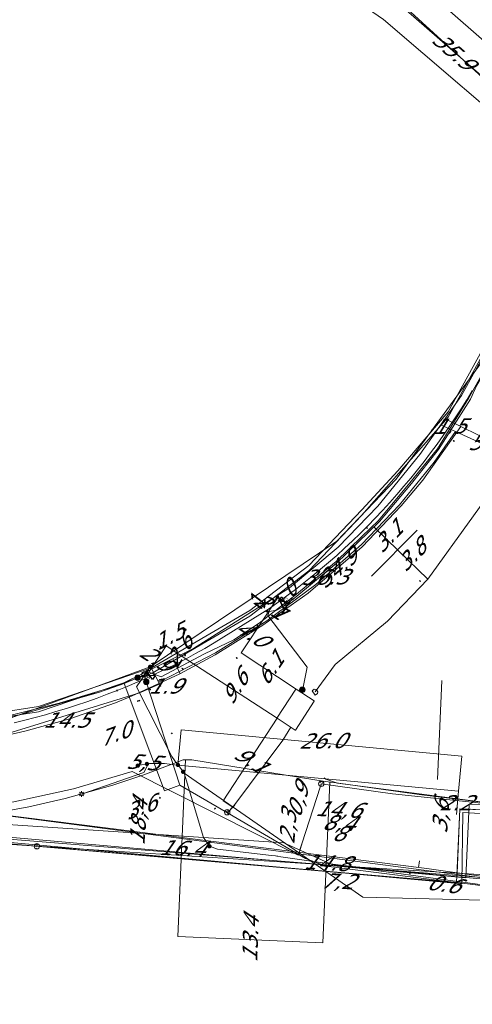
# Model space of a CAD drawing. Header units: metres. Extents: x 124576 to 133557, y 395865 to 402386.
# Tile 213 of 256: x 127272 to 127314, y 402195 to 402286. Entities that reach past the tile are written whole.
import ezdxf
from ezdxf.enums import TextEntityAlignment as Align

# ---------------------------------------------------------------- set-up
doc = ezdxf.new("R2010")
doc.units = ezdxf.units.M
doc.header["$MEASUREMENT"] = 0
for name, color, linetype, lineweight, true_color in [('LG_Datatransport_Blauw_Glas_Zuid', 3, 'Continuous', 13, 0x00ff00), ('LG_Datatransport_Eurofiber_Nederland_BV', 3, 'Continuous', 13, 0x00ff00), ('LG_Datatransport_Gebroeders_Van_der_Donk_BV_(FTTX)', 3, 'Continuous', 13, 0x00ff00), ('LG_Datatransport_KPN_BV', 3, 'Continuous', 13, 0x00ff00), ('LG_Datatransport_Tele2_Nederland_BV', 3, 'Continuous', 13, 0x00ff00), ('LG_Datatransport_Ziggo_BV', 3, 'Continuous', 13, 0x00ff00), ('LG_Gas_Hoge_Druk', 7, 'Continuous', 13, 0xff9b00), ('LG_Gas_Hoge_Druk_Enexis_Netbeheer_BV', 7, 'Continuous', 13, 0xff9b00), ('LG_Gas_Hoge_Druk_P_Enexis_Netbeheer_BV', 7, 'Continuous', 13, 0xff9b00), ('LG_Gas_Lage_Druk', 7, 'Continuous', 13, 0xffdc7d), ('LG_Gas_Lage_Druk_Enexis_Netbeheer_BV', 7, 'Continuous', 13, 0xffdc7d), ('LG_Gas_Lage_Druk_P_Enexis_Netbeheer_BV', 7, 'Continuous', 13, 0xffdc7d), ('LG_Laag_Spanning_Enexis_Netbeheer_BV', 7, 'Continuous', 13, 0x960000), ('LG_Laag_Spanning_Gemeente_Dongen', 7, 'Continuous', 13, 0x960000), ('LG_Midden_Spanning_Enexis_Netbeheer_BV', 7, 'Continuous', 13, 0xd20000), ('LG_Riool_Onder_Druk_Gemeente_Dongen', 7, 'Continuous', 13, 0x800080), ('LG_unet-4_Brabant_Water', 5, 'Continuous', 13, 0x0000ff), ('MV_Datatransport_lijn', 3, 'Continuous', 0, 0x00ff00)]:
    doc.layers.add(name, color=color, linetype=linetype, lineweight=lineweight, true_color=true_color)
for name, color, linetype, lineweight in [('LG_Datatransport_P_KPN_BV', 7, 'Continuous', 0), ('LG_Laag_Spanning_P_Enexis_Netbeheer_BV', 7, 'Continuous', 0), ('MV_Datatransport', 7, 'Continuous', 0), ('MV_Gas_Hoge_Druk', 7, 'Continuous', 0), ('MV_Gas_Hoge_Druk_lijn', 7, 'Continuous', 0), ('MV_Gas_Hoge_Druk_pijl', 7, 'Continuous', 0), ('MV_Gas_Lage_Druk', 7, 'Continuous', 0), ('MV_Gas_Lage_Druk_lijn', 7, 'Continuous', 0), ('MV_Gas_Lage_Druk_pijl', 7, 'Continuous', 0), ('MV_Laag_Spanning', 7, 'Continuous', 0), ('MV_Laag_Spanning_lijn', 7, 'Continuous', 0), ('MV_Laag_Spanning_pijl', 7, 'Continuous', 0), ('MV_Midden_Spanning', 7, 'Continuous', 0), ('MV_Midden_Spanning_lijn', 7, 'Continuous', 0), ('MV_Midden_Spanning_pijl', 7, 'Continuous', 0), ('MV_unet-4', 7, 'Continuous', 0)]:
    doc.layers.add(name, color=color, linetype=linetype, lineweight=lineweight)
doc.styles.add('Klic_Annotatie', font='verdanai.ttf', dxfattribs={"oblique": 20, "height": 1.4})
doc.styles.add('Style-Arial Narrow', font='ARIALN.TTF')

# ---------------------------------------------------------------- blocks, each defined once
blk = doc.blocks.new('Mof')
at = {"layer": 'LG_Laag_Spanning_P_Enexis_Netbeheer_BV'}
h = blk.add_hatch(color=256, dxfattribs=at)
edge = h.paths.add_edge_path()
edge.add_arc((0, 0), 2, 0, 360)
blk = doc.blocks.new('Streetlight')
at = {"layer": 'LG_Laag_Spanning_P_Enexis_Netbeheer_BV'}
for p, q in [((-1.77, 1.77), (-1.06, 1.06)), ((0, 2.5), (0, 1.5)), ((1.77, 1.77), (1.06, 1.06)), ((-1.06, -1.06), (-1.77, -1.77)), ((0, -1.5), (0, -2.5)), ((1.06, -1.06), (1.77, -1.77))]:
    blk.add_line(p, q, dxfattribs=at)
at = {"layer": 'LG_Laag_Spanning_P_Enexis_Netbeheer_BV', "flags": 128}
for points in [[(-2.5, 0), (-1.5, 0)], [(1.5, 0), (2.5, 0)]]:
    blk.add_lwpolyline(points, dxfattribs=at)
at = {"layer": 'LG_Laag_Spanning_P_Enexis_Netbeheer_BV'}
blk.add_circle((0, 0), 1.5, dxfattribs=at)
blk = doc.blocks.new('Overgangsstuk')
at = {"layer": 'LG_Gas_Lage_Druk_P_Enexis_Netbeheer_BV'}
for radius in [2.5, 2, 1.5, 1, 0.5]:
    blk.add_circle((0, 0), radius, dxfattribs=at)
blk = doc.blocks.new('Eindkap_1')
at = {"layer": 'LG_Gas_Hoge_Druk_P_Enexis_Netbeheer_BV', "flags": 128}
blk.add_lwpolyline([(-0.75, -2.5), (1.75, -2.5), (1.75, 2.5), (-0.75, 2.5), (-2.02, 1.24), (-2.02, -1.24), (-0.75, -2.5)], close=True, dxfattribs=at)
blk = doc.blocks.new('Overgangsstuk_1')
at = {"layer": 'LG_Gas_Hoge_Druk_P_Enexis_Netbeheer_BV'}
for radius in [2.5, 2, 1.5, 1, 0.5]:
    blk.add_circle((0, 0), radius, dxfattribs=at)
blk = doc.blocks.new('Verloopstuk')
at = {"layer": 'LG_Gas_Lage_Druk_P_Enexis_Netbeheer_BV', "lineweight": 30, "flags": 128}
for points in [[(-3.02, -0.01), (-7.65, -2.3), (-7.57, 2.29), (-3.02, -0.01)], [(-3.02, -0.01), (1.62, -2.3), (1.54, 2.29), (-3.02, -0.01)]]:
    blk.add_lwpolyline(points, close=True, dxfattribs=at)
at = {"layer": 'LG_Gas_Lage_Druk_P_Enexis_Netbeheer_BV', "color": 7, "linetype": 'Continuous', "style": 'Style-Arial Narrow'}
blk.add_text('G', height=3.5, dxfattribs=at).set_placement((-3.05, 2.63), align=Align.MIDDLE_CENTER)
blk = doc.blocks.new('Verloopstuk_1')
at = {"layer": 'LG_Gas_Hoge_Druk_P_Enexis_Netbeheer_BV', "lineweight": 30, "flags": 128}
for points in [[(-3.02, -0.01), (-7.65, -2.3), (-7.57, 2.29), (-3.02, -0.01)], [(-3.02, -0.01), (1.62, -2.3), (1.54, 2.29), (-3.02, -0.01)]]:
    blk.add_lwpolyline(points, close=True, dxfattribs=at)
at = {"layer": 'LG_Gas_Hoge_Druk_P_Enexis_Netbeheer_BV', "color": 7, "linetype": 'Continuous', "style": 'Style-Arial Narrow'}
blk.add_text('G', height=3.5, dxfattribs=at).set_placement((-3.05, 2.63), align=Align.MIDDLE_CENTER)
blk = doc.blocks.new('Tstuk')
at = {"layer": 'LG_Gas_Lage_Druk_P_Enexis_Netbeheer_BV'}
for p, q in [((-2.28, 1.77), (2.28, 1.77)), ((0, -1.77), (0, 1.77))]:
    blk.add_line(p, q, dxfattribs=at)
blk.add_circle((0, 0.73), 2.5, dxfattribs=at)
blk = doc.blocks.new('Afsluiter_1')
at = {"layer": 'LG_Gas_Hoge_Druk_P_Enexis_Netbeheer_BV'}
blk.add_line((0, -2.5), (0, 2.5), dxfattribs=at)
at = {"layer": 'LG_Gas_Hoge_Druk_P_Enexis_Netbeheer_BV', "extrusion": (0, 0, -1)}
blk.add_solid([(0.25, 2.5), (-0.25, 2.5), (0.25, -2.5), (-0.25, -2.5)], dxfattribs=at)
blk = doc.blocks.new('Afsluiter')
at = {"layer": 'LG_Gas_Lage_Druk_P_Enexis_Netbeheer_BV'}
blk.add_line((0, -2.5), (0, 2.5), dxfattribs=at)
blk.add_solid([(-0.25, 2.5), (0.25, 2.5), (-0.25, -2.5), (0.25, -2.5)], dxfattribs=at)
blk = doc.blocks.new('m_pijl')
at = {"layer": 'MV_Laag_Spanning_pijl'}
blk.add_hatch(color=7, dxfattribs=at).paths.add_polyline_path([(-1, -0.33), (-1, 0), (-1, 0.33), (0, 0)])
at = {"layer": 'MV_Laag_Spanning_pijl', "flags": 128}
blk.add_lwpolyline([(-1, 0), (-1, 0.33), (0, 0), (-1, -0.33), (-1, 0)], close=True, dxfattribs=at)
blk = doc.blocks.new('m_pijl_1')
at = {"layer": 'MV_Midden_Spanning_pijl'}
blk.add_hatch(color=7, dxfattribs=at).paths.add_polyline_path([(-1, -0.33), (-1, 0), (-1, 0.33), (0, 0)])
at = {"layer": 'MV_Midden_Spanning_pijl', "flags": 128}
blk.add_lwpolyline([(-1, 0), (-1, 0.33), (0, 0), (-1, -0.33), (-1, 0)], close=True, dxfattribs=at)
blk = doc.blocks.new('m_pijl_2')
at = {"layer": 'MV_Gas_Lage_Druk_pijl'}
blk.add_hatch(color=7, dxfattribs=at).paths.add_polyline_path([(-1, -0.33), (-1, 0), (-1, 0.33), (0, 0)])
at = {"layer": 'MV_Gas_Lage_Druk_pijl', "flags": 128}
blk.add_lwpolyline([(-1, 0), (-1, 0.33), (0, 0), (-1, -0.33), (-1, 0)], close=True, dxfattribs=at)
blk = doc.blocks.new('m_pijl_3')
at = {"layer": 'MV_Gas_Hoge_Druk_pijl'}
blk.add_hatch(color=7, dxfattribs=at).paths.add_polyline_path([(-1, -0.33), (-1, 0), (-1, 0.33), (0, 0)])
at = {"layer": 'MV_Gas_Hoge_Druk_pijl', "flags": 128}
blk.add_lwpolyline([(-1, 0), (-1, 0.33), (0, 0), (-1, -0.33), (-1, 0)], close=True, dxfattribs=at)
blk = doc.blocks.new('Onbekend_3')
at = {"layer": 'LG_Datatransport_P_KPN_BV'}
blk.add_hatch(color=256, dxfattribs=at).paths.add_polyline_path([(-0.25, -1.07, -0.262633), (0.23, 0.15), (0.59, 0.47, 0.379827), (0.7, 1.26), (0.69, 1.26, 0.228508), (-0.03, 1.53), (-0.03, 1.52, 0.459053), (-0.82, 0.79), (-1.29, 0.85, -0.414214), (-0.08, 2, -0.243799), (1.09, 1.52, -0.379827), (0.9, 0.11), (0.54, -0.2, 0.262633), (0.23, -1.08), (-0.17, -1.07)])
blk.add_circle((0, 0), 2.5, dxfattribs=at)
at = {"layer": 'LG_Datatransport_P_KPN_BV', "extrusion": (0, 0, -1)}
blk.add_solid([(0.34, -2.06), (-0.21, -2.06), (0.34, -1.51), (-0.21, -1.51)], dxfattribs=at)

msp = doc.modelspace()

# ---------------------------------------------------------------- linework, layer by layer
at = {"layer": 'LG_Datatransport_Blauw_Glas_Zuid', "flags": 128}
msp.add_lwpolyline([(127469.9, 402203.5), (127425.6, 402204.4), (127422.2, 402208.9), (127392.6, 402209.4), (127351.2, 402210.7), (127351.2, 402205), (127349.6, 402205), (127345.3, 402204.9), (127329.6, 402205.4), (127316.3, 402205.8), (127300.8, 402207.9), (127296.4, 402209.9), (127234.8, 402214), (127190.2, 402216.7), (127187.9, 402215.9), (127185.9, 402213.9), (127184.5, 402210.3), (127182.5, 402210.4), (127174.7, 402210.7), (127174.4, 402212.4), (127169.7, 402216.2), (127165.4, 402218), (127153.8, 402219), (127067.4, 402225.1)], dxfattribs=at)
at = {"layer": 'LG_Datatransport_Eurofiber_Nederland_BV', "flags": 128}
for points in [[(127157.933, 402218.343), (127158.037, 402218.021), (127163.885, 402217.615), (127166.215, 402217.179), (127168.456, 402216.402), (127168.989, 402216.378), (127171.04, 402215.302), (127172.875, 402214.021), (127174.634, 402212.423), (127176.049, 402210.767), (127177.214, 402210.787), (127185.204, 402211.209), (127186.261, 402211.264), (127187.644, 402213.551), (127189.631, 402215.281), (127192.025, 402216.318), (127194.71, 402216.582), (127207.854, 402215.801), (127220.999, 402215.02), (127259.891, 402211.392), (127300.961, 402207.764)], [(127207.8, 402215.3), (127312.3, 402206.2), (127312.6, 402213), (127316.2, 402212.9), (127361.4, 402210.5), (127370.9, 402210.2), (127406.4, 402209.4), (127416.6, 402209.4), (127421.6, 402204.3), (127462.3, 402203.4)], [(127259.891, 402211.392), (127300.961, 402207.764), (127313.178, 402206.656), (127313.477, 402213.449), (127317.074, 402213.291), (127329.321, 402212.653), (127362.282, 402210.937), (127371.656, 402210.553), (127390.06, 402210.189), (127402.185, 402209.793), (127416.533, 402209.935), (127418.433, 402209.954), (127419.967, 402206.242), (127431.892, 402205.236), (127462.267, 402203.832)], [(127259.891, 402211.392), (127300.961, 402207.764), (127313.178, 402206.656), (127313.477, 402213.449), (127317.074, 402213.291), (127329.321, 402212.653), (127362.282, 402210.937), (127371.656, 402210.553), (127390.06, 402210.189), (127402.185, 402209.793), (127416.533, 402209.935), (127418.433, 402209.954), (127419.967, 402206.242), (127431.892, 402205.236), (127462.267, 402203.832)], [(127259.891, 402211.392), (127300.961, 402207.764), (127313.178, 402206.656), (127313.477, 402213.449), (127317.074, 402213.291), (127329.321, 402212.653), (127362.282, 402210.937), (127371.656, 402210.553), (127390.06, 402210.189), (127402.185, 402209.793), (127416.533, 402209.935), (127418.433, 402209.954), (127419.967, 402206.242), (127431.892, 402205.236), (127462.267, 402203.832)], [(127300.961, 402207.764), (127313.178, 402206.656), (127313.477, 402213.449), (127317.074, 402213.291), (127329.321, 402212.653), (127362.282, 402210.937), (127371.656, 402210.553), (127390.06, 402210.189)]]:
    msp.add_lwpolyline(points, dxfattribs=at)
at = {"layer": 'LG_Datatransport_Gebroeders_Van_der_Donk_BV_(FTTX)', "flags": 128}
msp.add_lwpolyline([(127146.729, 402378.25), (127168.374, 402366.081), (127171.515, 402364.735), (127184.875, 402358.29), (127204.882, 402346.158), (127233.211, 402329.109), (127296.118, 402294.016), (127306.702, 402287.812), (127325.127, 402271.008), (127331.094, 402268.855), (127343.594, 402265.993), (127350.664, 402264.08), (127390.854, 402241.782), (127398.996, 402238.779), (127403.65, 402236.135), (127406.93, 402232.857), (127426.521, 402210.604), (127428.477, 402211.054), (127431.541, 402208.922), (127435.312, 402208.018), (127453.89, 402207.345), (127499.649, 402206.215)], dxfattribs=at)
at = {"layer": 'LG_Datatransport_KPN_BV'}
msp.add_line((127207.839, 402215.297), (127273.62, 402209.584), dxfattribs=at)
at = {"layer": 'LG_Datatransport_KPN_BV', "flags": 128}
for points in [[(127433.312, 402201.04), (127414.724, 402202.688), (127414.713, 402202.689), (127388.725, 402204.171), (127350.245, 402205.205), (127345.127, 402205.315), (127326.886, 402205.707), (127312.343, 402206.881), (127300.414, 402207.845), (127300.325, 402207.852), (127209.095, 402215.262), (127205.368, 402215.564), (127193.387, 402216.249)], [(127299.84, 402215.344), (127299.741, 402215.046), (127298.085, 402209.889), (127297.721, 402208.756), (127282.399, 402216.487), (127277.001, 402214.893), (127271.507, 402213.669), (127265.942, 402212.82), (127258.904, 402212.305), (127251.847, 402212.364), (127242.104, 402213.096), (127219.321, 402214.973), (127209.095, 402215.262), (127207.839, 402215.297)], [(127299.84, 402215.344), (127306.415, 402214.402), (127314.612, 402213.541), (127326.588, 402212.652), (127348.739, 402211.443), (127361.999, 402210.795), (127370.947, 402210.663), (127388.215, 402210.298), (127414.721, 402209.689), (127417.017, 402209.635), (127427.743, 402205.295), (127429.868, 402204.891), (127434.635, 402203.985)], [(127297.85, 402209.157), (127298.085, 402209.889), (127299.741, 402215.046), (127299.776, 402215.154)], [(127273.62, 402209.584), (127312.314, 402206.225), (127312.343, 402206.881), (127312.353, 402207.113), (127312.612, 402213.019), (127316.212, 402212.867), (127361.426, 402210.513), (127370.949, 402210.163), (127401.476, 402209.535), (127406.385, 402209.419), (127414.716, 402209.413), (127416.62, 402209.384), (127421.558, 402204.331), (127430.583, 402204.092), (127434.635, 402203.985)], [(127228.368, 402211.367), (127243.06, 402210.716), (127244.822, 402211.485), (127273.62, 402209.584)], [(127459.053, 402201.727), (127436.487, 402202.721), (127431.815, 402202.714), (127414.724, 402202.688), (127414.707, 402202.688), (127387.227, 402203.571), (127370.881, 402203.763), (127348.462, 402205.148), (127345.127, 402205.315), (127326.307, 402206.257), (127312.353, 402207.113), (127300.414, 402207.845), (127300.298, 402207.852), (127273.62, 402209.584)]]:
    msp.add_lwpolyline(points, dxfattribs=at)
at = {"layer": 'LG_Datatransport_Tele2_Nederland_BV', "flags": 128}
msp.add_lwpolyline([(127154.997, 402218.501), (127164.8, 402217.8), (127168.2, 402216.2), (127171.1, 402214.3), (127172.9, 402212.8), (127175.2, 402210.3), (127185.4, 402210.8), (127187.2, 402213.6), (127189.9, 402215.5), (127193.5, 402216.2), (127220.2, 402214.6), (127312.8, 402206.1), (127312.9, 402212.7), (127364.5, 402209.7), (127394.6, 402209.3), (127416.9, 402209.2), (127418.4, 402205.5), (127432.5, 402204.4), (127497.2, 402201.5)], dxfattribs=at)
at = {"layer": 'LG_Datatransport_Ziggo_BV'}
msp.add_line((127300.997, 402215.449), (127300.202, 402215.57), dxfattribs=at)
at = {"layer": 'LG_Datatransport_Ziggo_BV', "flags": 128}
for points in [[(127148.213, 402378.765), (127166.243, 402368.313), (127171.553, 402365.234), (127188.301, 402355.865), (127204.057, 402346.904), (127230.828, 402330.756), (127230.933, 402328.382), (127255.251, 402314.086), (127291.245, 402294.015), (127292.19, 402293.424), (127293.498, 402292.172), (127294.99, 402291.45), (127296.505, 402291.321), (127303.126, 402287.544), (127305.569, 402285.86), (127320.301, 402273.26), (127322.243, 402272.093), (127322.341, 402271.729)], [(127294.99, 402291.45), (127296.505, 402291.321), (127303.126, 402287.544), (127305.569, 402285.86), (127320.301, 402273.26), (127322.243, 402272.093), (127322.341, 402271.729)], [(127192.26, 402245.791), (127191.288, 402245.707), (127193.191, 402223.705), (127229.614, 402221.068), (127236.622, 402221.093), (127259.472, 402220.752), (127266.352, 402221.071), (127271.258, 402221.69), (127275.667, 402222.776), (127281.272, 402224.476), (127288.053, 402227.811), (127296.92, 402233.42), (127301.381, 402237.185), (127305.044, 402240.952), (127308.912, 402245.726), (127312.778, 402251.157), (127319.578, 402263.505), (127323.719, 402271.39), (127323.069, 402271.87), (127322.974, 402271.94), (127322.341, 402271.729)], [(127323.069, 402271.87), (127323.719, 402271.39), (127319.578, 402263.505), (127312.778, 402251.157), (127308.912, 402245.726), (127305.044, 402240.952), (127301.381, 402237.185), (127296.92, 402233.42), (127288.053, 402227.811), (127281.272, 402224.476), (127275.667, 402222.776), (127271.258, 402221.69), (127266.352, 402221.071), (127259.472, 402220.752), (127236.622, 402221.093), (127229.614, 402221.068), (127193.191, 402223.705)], [(127322.341, 402271.729), (127322.974, 402271.94), (127323.069, 402271.87), (127323.719, 402271.39), (127319.578, 402263.505), (127312.778, 402251.157), (127308.912, 402245.726), (127305.044, 402240.952), (127301.381, 402237.185), (127296.92, 402233.42), (127288.053, 402227.811), (127281.272, 402224.476), (127275.667, 402222.776), (127271.258, 402221.69)], [(127192.716, 402215.424), (127222.88, 402213.694), (127251.491, 402211.557), (127256.452, 402211.444), (127261.411, 402211.628), (127264.707, 402211.915), (127267.988, 402212.334), (127272.873, 402213.207), (127276.225, 402213.979), (127280.612, 402215.217), (127283.494, 402216.18), (127287.096, 402217.561), (127287.894, 402217.556), (127300.202, 402215.57)], [(127333.577, 402211.776), (127324.975, 402212.546), (127316.384, 402213.438), (127308.855, 402214.365), (127300.997, 402215.449)]]:
    msp.add_lwpolyline(points, dxfattribs=at)
at = {"layer": 'LG_Gas_Hoge_Druk', "flags": 128}
msp.add_lwpolyline([(127297.442, 402220.292), (127297.443, 402220.292), (127297.444, 402220.293), (127297.445, 402220.294), (127297.446, 402220.294), (127297.447, 402220.295), (127297.448, 402220.297), (127299.196, 402222.977), (127299.197, 402222.978), (127299.197, 402222.979), (127299.198, 402222.98), (127299.198, 402222.981), (127299.198, 402222.983), (127299.198, 402222.984), (127299.198, 402222.985), (127299.197, 402222.986), (127299.197, 402222.987), (127299.196, 402222.988), (127299.195, 402222.989), (127299.193, 402222.99), (127297.519, 402224.083), (127297.517, 402224.084), (127297.516, 402224.084), (127297.515, 402224.085), (127297.514, 402224.085), (127297.512, 402224.085), (127297.511, 402224.085), (127297.51, 402224.085), (127297.509, 402224.084), (127297.508, 402224.083), (127297.507, 402224.083), (127297.506, 402224.082), (127297.505, 402224.08), (127295.757, 402221.399), (127295.756, 402221.398), (127295.756, 402221.397), (127295.755, 402221.396), (127295.755, 402221.395), (127295.755, 402221.393), (127295.755, 402221.392), (127295.755, 402221.391), (127295.756, 402221.39), (127295.757, 402221.389), (127295.757, 402221.388), (127295.758, 402221.387), (127295.76, 402221.386), (127297.435, 402220.294), (127297.436, 402220.293), (127297.437, 402220.293), (127297.438, 402220.292), (127297.439, 402220.292), (127297.441, 402220.292), (127297.442, 402220.292)], dxfattribs=at)
at = {"layer": 'LG_Gas_Hoge_Druk_Enexis_Netbeheer_BV'}
for p, q in [((127296.658, 402231.941), (127297.042, 402232.233)), ((127294.913, 402230.864), (127298.543, 402226.101)), ((127298.091, 402224.015), (127297.986, 402223.767))]:
    msp.add_line(p, q, dxfattribs=at)
at = {"layer": 'LG_Gas_Hoge_Druk_Enexis_Netbeheer_BV', "flags": 128}
for points in [[(127326.388, 402274.191), (127325.595, 402274.633), (127324.753, 402275.159), (127323.434, 402276.346), (127309.727, 402288.392), (127307.903, 402289.994), (127306.605, 402290.85), (127283.828, 402303.404), (127267.135, 402312.63), (127253.264, 402320.342), (127237.841, 402328.972), (127211.586, 402345.056), (127178.725, 402363.703), (127173.988, 402366.311), (127171.587, 402367.633)], [(127297.042, 402232.233), (127297.121, 402232.293), (127297.404, 402232.508), (127299.219, 402234.011), (127301.224, 402235.67), (127305.204, 402239.542), (127308.156, 402243.04), (127310.658, 402246.189), (127313.594, 402250.831), (127314.169, 402252.115), (127317.985, 402258.62), (127323.31, 402268.461), (127325.484, 402272.491), (127326.388, 402274.191)], [(127322.297, 402251.766), (127309.656, 402234.235), (127305.932, 402230.334), (127301.115, 402226.336), (127299.282, 402223.818)], [(127296.658, 402231.941), (127296.241, 402231.654), (127295.728, 402231.374), (127295.048, 402231.252), (127294.913, 402230.864), (127298.543, 402226.101), (127298.13, 402224.107), (127298.091, 402224.015)]]:
    msp.add_lwpolyline(points, dxfattribs=at)
at = {"layer": 'LG_Gas_Lage_Druk', "flags": 128}
msp.add_lwpolyline([(127297.442, 402220.292), (127297.443, 402220.292), (127297.444, 402220.293), (127297.445, 402220.294), (127297.446, 402220.294), (127297.447, 402220.295), (127297.448, 402220.297), (127299.196, 402222.977), (127299.197, 402222.978), (127299.197, 402222.979), (127299.198, 402222.98), (127299.198, 402222.981), (127299.198, 402222.983), (127299.198, 402222.984), (127299.198, 402222.985), (127299.197, 402222.986), (127299.197, 402222.987), (127299.196, 402222.988), (127299.195, 402222.989), (127299.193, 402222.99), (127297.519, 402224.083), (127297.517, 402224.084), (127297.516, 402224.084), (127297.515, 402224.085), (127297.514, 402224.085), (127297.512, 402224.085), (127297.511, 402224.085), (127297.51, 402224.085), (127297.509, 402224.084), (127297.508, 402224.083), (127297.507, 402224.083), (127297.506, 402224.082), (127297.505, 402224.08), (127295.757, 402221.399), (127295.756, 402221.398), (127295.756, 402221.397), (127295.755, 402221.396), (127295.755, 402221.395), (127295.755, 402221.393), (127295.755, 402221.392), (127295.755, 402221.391), (127295.756, 402221.39), (127295.757, 402221.389), (127295.757, 402221.388), (127295.758, 402221.387), (127295.76, 402221.386), (127297.435, 402220.294), (127297.436, 402220.293), (127297.437, 402220.293), (127297.438, 402220.292), (127297.439, 402220.292), (127297.441, 402220.292), (127297.442, 402220.292)], dxfattribs=at)
at = {"layer": 'LG_Gas_Lage_Druk_Enexis_Netbeheer_BV'}
for p, q in [((127282.903, 402225.13), (127283.5, 402225.384)), ((127283.5, 402225.384), (127283.756, 402225.53)), ((127283.5, 402225.384), (127283.709, 402224.742)), ((127291.681, 402213.194), (127291.202, 402212.652))]:
    msp.add_line(p, q, dxfattribs=at)
at = {"layer": 'LG_Gas_Lage_Druk_Enexis_Netbeheer_BV', "flags": 128}
for points in [[(127283.756, 402225.53), (127283.959, 402225.645), (127285.076, 402225.225), (127289.065, 402227.345), (127291.783, 402228.64), (127294.124, 402230.177), (127297.394, 402232.724), (127301.219, 402235.858), (127303.574, 402238.151), (127305.104, 402239.64), (127307.999, 402243.116), (127310.551, 402246.258), (127313.443, 402250.963), (127317.797, 402258.715)], [(127063.633, 402231.942), (127073.213, 402231.3), (127106.816, 402228.946), (127146.211, 402226.08), (127152.199, 402225.695), (127152.45, 402225.679), (127191.838, 402223.188), (127193.955, 402223.054), (127219.798, 402221.356), (127249.472, 402219.599), (127268.109, 402220.611), (127279.308, 402223.759), (127280.704, 402224.247), (127281.681, 402224.608), (127282.903, 402225.13)], [(127283.709, 402224.742), (127286.814, 402215.21), (127291.202, 402212.652)], [(127297.021, 402220.575), (127296.305, 402219.365), (127291.681, 402213.194)], [(127291.202, 402212.652), (127298.394, 402208.459), (127300.301, 402207.753), (127311.239, 402206.367), (127312.125, 402206.255), (127327.758, 402204.274), (127333.255, 402203.577), (127352.83, 402203.239), (127359.854, 402203.118), (127361.277, 402203.093), (127370.712, 402202.93), (127401.065, 402202.175), (127402.5, 402202.028), (127407.805, 402204.617), (127414.731, 402205.59), (127427.08, 402205.82), (127430.245, 402205.777), (127442.568, 402205.229), (127446.287, 402204.948), (127447.387, 402204.932)]]:
    msp.add_lwpolyline(points, dxfattribs=at)
at = {"layer": 'LG_Laag_Spanning_Enexis_Netbeheer_BV'}
for p, q in [((127284.067, 402226.136), (127282.82, 402224.276)), ((127286.069, 402217.853), (127282.82, 402224.276)), ((127286.069, 402217.853), (127282.82, 402224.276)), ((127282.82, 402224.276), (127286.069, 402217.853)), ((127286.069, 402217.853), (127286.63, 402217.076)), ((127286.63, 402217.076), (127286.787, 402216.866)), ((127286.787, 402216.866), (127287.106, 402216.45)), ((127287.106, 402216.45), (127287.201, 402216.329))]:
    msp.add_line(p, q, dxfattribs=at)
at = {"layer": 'LG_Laag_Spanning_Enexis_Netbeheer_BV', "flags": 128}
for points in [[(127284.067, 402226.136), (127301.266, 402237.739), (127306.731, 402243.445), (127315.846, 402255.891), (127318.647, 402261.14), (127323.716, 402270.636), (127325.697, 402274.349), (127325.989, 402280.825)], [(127284.067, 402226.136), (127301.266, 402237.739), (127306.731, 402243.445), (127315.846, 402255.891), (127318.647, 402261.14), (127323.716, 402270.636)], [(127284.067, 402226.136), (127301.266, 402237.739), (127306.731, 402243.445), (127315.846, 402255.891), (127318.647, 402261.14), (127323.716, 402270.636)], [(127190.796, 402222.957), (127194.782, 402222.705), (127202.262, 402222.232), (127221.841, 402220.994), (127229.395, 402220.517), (127246.698, 402219.503), (127251.035, 402219.249), (127269.371, 402220.739), (127284.067, 402226.136)], [(127190.796, 402222.957), (127194.782, 402222.705), (127202.262, 402222.232), (127221.841, 402220.994), (127229.395, 402220.517), (127246.698, 402219.503), (127251.035, 402219.249), (127269.371, 402220.739), (127284.067, 402226.136)], [(127190.796, 402222.957), (127194.782, 402222.705), (127202.262, 402222.232), (127221.841, 402220.994), (127229.395, 402220.517), (127246.698, 402219.503), (127251.035, 402219.249), (127269.371, 402220.739), (127284.067, 402226.136)], [(127284.067, 402226.136), (127282.82, 402224.276), (127286.069, 402217.853), (127286.63, 402217.076)], [(127284.067, 402226.136), (127282.82, 402224.276), (127286.069, 402217.853), (127286.63, 402217.076), (127286.787, 402216.866), (127287.106, 402216.45), (127287.201, 402216.329), (127303.669, 402204.888), (127339.17, 402204), (127350.267, 402203.723), (127354.245, 402203.665), (127370.345, 402203.269)], [(127179.379, 402194.999), (127179.722, 402195.967), (127181.057, 402196.939), (127183.68, 402197.019), (127184.589, 402197.038), (127184.976, 402197.491), (127184.789, 402198.771), (127183.397, 402208.293), (127186.538, 402215.233), (127191.085, 402217.618), (127250.871, 402213.637), (127270.206, 402212.489), (127316.126, 402206.477), (127327.713, 402205.231), (127335.864, 402204.355), (127339.17, 402204), (127350.267, 402203.723), (127354.245, 402203.665), (127370.345, 402203.269)], [(127179.379, 402194.999), (127179.722, 402195.967), (127181.057, 402196.939), (127183.68, 402197.019), (127184.589, 402197.038), (127184.976, 402197.491), (127184.789, 402198.771), (127183.397, 402208.293), (127186.538, 402215.233), (127191.085, 402217.618), (127250.871, 402213.637), (127270.206, 402212.489), (127316.126, 402206.477), (127327.713, 402205.231), (127335.864, 402204.355), (127339.17, 402204)], [(127283.769, 402217.176), (127283.807, 402217.043), (127283.472, 402216.397), (127277.742, 402214.399)], [(127286.63, 402217.076), (127286.585, 402217.06), (127286.309, 402217.098), (127285.386, 402217.227), (127284.001, 402217.213), (127283.769, 402217.176), (127283.611, 402217.151), (127282.926, 402217.017)], [(127286.63, 402217.076), (127286.585, 402217.06), (127286.309, 402217.098), (127285.386, 402217.227), (127284.001, 402217.213), (127283.769, 402217.176), (127283.611, 402217.151), (127282.926, 402217.017)], [(127286.63, 402217.076), (127286.787, 402216.866), (127287.106, 402216.45)], [(127287.106, 402216.45), (127287.201, 402216.329), (127303.669, 402204.888), (127339.17, 402204), (127350.267, 402203.723), (127354.245, 402203.665), (127370.345, 402203.269)], [(127287.106, 402216.45), (127287.201, 402216.329), (127288.981, 402210.39), (127289.531, 402209.576)], [(127287.201, 402216.329), (127303.669, 402204.888), (127339.17, 402204)], [(127287.201, 402216.329), (127288.981, 402210.39), (127289.531, 402209.576)], [(127289.531, 402209.576), (127290.261, 402209.315), (127295.263, 402208.728), (127295.613, 402208.687), (127295.731, 402208.673), (127295.846, 402208.658), (127296.106, 402208.619), (127300.411, 402207.981), (127302.395, 402207.735), (127310.462, 402206.936), (127312.453, 402206.749), (127316.952, 402206.35)], [(127289.531, 402209.576), (127290.261, 402209.315), (127295.263, 402208.728), (127295.613, 402208.687), (127295.731, 402208.673), (127295.846, 402208.658), (127296.106, 402208.619), (127300.411, 402207.981), (127302.395, 402207.735), (127310.462, 402206.936), (127312.453, 402206.749), (127316.952, 402206.35)]]:
    msp.add_lwpolyline(points, dxfattribs=at)
at = {"layer": 'LG_Laag_Spanning_Gemeente_Dongen', "flags": 128}
msp.add_lwpolyline([(127327.178, 402296.188), (127319.759, 402282.866), (127326.548, 402276.93), (127311.526, 402249.672), (127306.902, 402244.218), (127303.563, 402240.615), (127298.694, 402235.49), (127293.264, 402231.32), (127284.236, 402226.061), (127273.783, 402222.489), (127261.854, 402220.623), (127249.775, 402220.944), (127224.519, 402222.44), (127212.02, 402223.426), (127201.602, 402223.797), (127197.264, 402224.807)], dxfattribs=at)
at = {"layer": 'LG_Midden_Spanning_Enexis_Netbeheer_BV', "flags": 128}
for points in [[(127644.326, 402207.98), (127616.923, 402208.379), (127581.958, 402209.722), (127488.46, 402224.094), (127486.045, 402224.65), (127485.359, 402224.167), (127482.525, 402211.73), (127481.747, 402208.316), (127480.677, 402207.473), (127470.843, 402207.641), (127442.913, 402208.309), (127370.615, 402210.037), (127348.777, 402210.811), (127343.795, 402211.055), (127341.467, 402211.178), (127316.384, 402213.438), (127301.34, 402215.403), (127300.247, 402215.757), (127300.096, 402215.896)], [(127765.873, 402204.275), (127765.136, 402205.036), (127731.463, 402205.89), (127644.326, 402207.98), (127616.923, 402208.379), (127581.958, 402209.722), (127488.46, 402224.094), (127486.045, 402224.65), (127485.359, 402224.167), (127482.525, 402211.73), (127481.747, 402208.316), (127480.677, 402207.473), (127470.843, 402207.641), (127442.913, 402208.309), (127370.615, 402210.037), (127348.777, 402210.811), (127343.795, 402211.055), (127341.467, 402211.178), (127316.384, 402213.438), (127301.34, 402215.403), (127300.247, 402215.757), (127300.096, 402215.896)], [(127237.111, 402213.365), (127255.775, 402211.849), (127260.692, 402212.253), (127262.59, 402212.728), (127267.527, 402212.864), (127309.558, 402207.533), (127320.181, 402206.017), (127325.151, 402205.572)], [(127237.111, 402213.365), (127255.775, 402211.849), (127260.692, 402212.253), (127262.59, 402212.728), (127267.527, 402212.864), (127309.558, 402207.533), (127320.181, 402206.017), (127325.151, 402205.572)]]:
    msp.add_lwpolyline(points, dxfattribs=at)
at = {"layer": 'LG_Riool_Onder_Druk_Gemeente_Dongen'}
msp.add_line((127311.526, 402249.172), (127326.548, 402276.43), dxfattribs=at)
at = {"layer": 'LG_Riool_Onder_Druk_Gemeente_Dongen', "flags": 128}
msp.add_lwpolyline([(127311.526, 402249.172), (127303.563, 402240.115), (127298.694, 402234.99), (127293.264, 402230.82), (127284.236, 402225.561), (127273.783, 402221.989), (127261.854, 402220.123), (127249.775, 402220.444), (127224.519, 402221.94), (127201.602, 402223.297), (127197.264, 402224.307)], dxfattribs=at)
at = {"layer": 'LG_unet-4_Brabant_Water', "flags": 128}
msp.add_lwpolyline([(127271.53, 402220.98), (127272.5, 402221.21), (127273.46, 402221.46), (127274.42, 402221.72), (127275.38, 402222), (127276.34, 402222.29), (127277.29, 402222.59), (127278.23, 402222.91), (127279.17, 402223.25), (127280.1, 402223.6), (127281.03, 402223.96), (127281.96, 402224.33), (127282.87, 402224.72), (127283.79, 402225.13), (127284.69, 402225.55), (127285.59, 402225.98), (127286.48, 402226.42), (127287.37, 402226.88), (127288.25, 402227.36), (127289.12, 402227.84), (127289.98, 402228.34), (127295.07, 402231.52), (127295.88, 402232.09), (127296.67, 402232.67), (127297.46, 402233.27), (127298.24, 402233.88), (127299.01, 402234.5), (127299.77, 402235.13), (127300.52, 402235.77), (127301.26, 402236.42), (127301.99, 402237.09), (127302.71, 402237.76), (127303.42, 402238.45), (127304.12, 402239.15), (127304.81, 402239.85), (127305.49, 402240.57), (127306.16, 402241.3), (127306.81, 402242.04), (127307.46, 402242.79), (127308.09, 402243.54), (127308.71, 402244.31), (127309.32, 402245.09), (127309.92, 402245.87), (127310.51, 402246.67), (127311.08, 402247.47), (127311.64, 402248.29), (127312.19, 402249.11), (127312.73, 402249.94), (127313.25, 402250.77), (127313.76, 402251.62)], dxfattribs=at)
at = {"layer": 'MV_Datatransport_lijn'}
for p, q in [((127332.668, 402238.548), (127311.253, 402249.015)), ((127286.84, 402225.492), (127286.141, 402226.87)), ((127286.613, 402201.24), (127287.322, 402217.584)), ((127299.99, 402200.66), (127300.639, 402215.485)), ((127300.639, 402215.485), (127300.761, 402215.48)), ((127299.99, 402200.66), (127286.613, 402201.24))]:
    msp.add_line(p, q, dxfattribs=at)
at = {"layer": 'MV_Datatransport_lijn', "flags": 128}
for points in [[(127297.327, 402293.16), (127300.525, 402291.396), (127305.19, 402288.804), (127305.19, 402288.804), (127305.19, 402288.804), (127305.52, 402288.62), (127323.883, 402272.576), (127325.481, 402271.18)], [(127312.716, 402248.3), (127309.194, 402243.366), (127307.206, 402240.979), (127303.605, 402237.207), (127298.638, 402232.915), (127294.439, 402229.984), (127290.072, 402227.246), (127286.802, 402225.473)], [(127219.687, 402220.457), (127226.693, 402220.024), (127237.258, 402219.382), (127241.673, 402219.121), (127245.824, 402218.875), (127248.938, 402218.691), (127252.559, 402218.405), (127255.013, 402218.299), (127257.183, 402218.28), (127260.134, 402218.367), (127262.325, 402218.517), (127265.219, 402218.827), (127267.232, 402219.118), (127270.228, 402219.669), (127272.521, 402220.187), (127276.657, 402221.342), (127280.875, 402222.824), (127282.357, 402223.422), (127286.802, 402225.473)]]:
    msp.add_lwpolyline(points, dxfattribs=at)
at = {"layer": 'MV_Gas_Hoge_Druk_lijn'}
msp.add_line((127304.484, 402234.495), (127308.667, 402238.743), dxfattribs=at)
at = {"layer": 'MV_Gas_Hoge_Druk_pijl'}
for p, q in [((127306.93, 402236.882), (127304.699, 402239.048)), ((127306.93, 402236.882), (127309.656, 402234.235)), ((127294.69, 402230.808), (127295.831, 402232.531)), ((127295.831, 402232.531), (127296.688, 402231.964)), ((127292.456, 402227.434), (127294.69, 402230.808)), ((127297.533, 402224.073), (127292.456, 402227.434))]:
    msp.add_line(p, q, dxfattribs=at)
at = {"layer": 'MV_Gas_Lage_Druk_lijn'}
for p, q in [((127285.392, 402214.679), (127286.814, 402215.21)), ((127290.795, 402213.771), (127291.687, 402213.19))]:
    msp.add_line(p, q, dxfattribs=at)
at = {"layer": 'MV_Gas_Lage_Druk_pijl'}
for p, q in [((127285.534, 402228.062), (127283.959, 402225.645)), ((127287.727, 402226.633), (127285.534, 402228.062)), ((127295.765, 402221.394), (127287.727, 402226.633)), ((127284.132, 402218.051), (127281.681, 402224.608)), ((127295.765, 402221.394), (127290.795, 402213.771)), ((127284.132, 402218.051), (127285.392, 402214.679))]:
    msp.add_line(p, q, dxfattribs=at)
at = {"layer": 'MV_Laag_Spanning_lijn'}
for p, q in [((127284.083, 402226.152), (127285.046, 402224.323)), ((127286.934, 402220.319), (127286.63, 402217.076)), ((127312.492, 402214.651), (127286.63, 402217.076)), ((127312.492, 402214.651), (127312.796, 402217.893))]:
    msp.add_line(p, q, dxfattribs=at)
at = {"layer": 'MV_Laag_Spanning_pijl'}
for p, q in [((127312.205, 402247.841), (127310.823, 402248.475)), ((127317.322, 402245.493), (127312.205, 402247.841)), ((127284.896, 402224.544), (127283.163, 402223.765)), ((127269.232, 402219.469), (127283.094, 402223.734)), ((127312.796, 402217.893), (127286.934, 402220.319)), ((127312.29, 402212.5), (127312.492, 402214.651))]:
    msp.add_line(p, q, dxfattribs=at)
at = {"layer": 'MV_Laag_Spanning_pijl', "flags": 128}
msp.add_lwpolyline([(127312.206, 402247.841), (127310.244, 402245.024), (127307.037, 402241.089), (127303.542, 402237.408), (127299.329, 402233.726), (127294.836, 402230.392), (127290.091, 402227.428), (127285.124, 402224.852), (127284.843, 402224.734)], dxfattribs=at)
at = {"layer": 'MV_Midden_Spanning_lijn'}
msp.add_line((127310.945, 402224.875), (127310.548, 402215.739), dxfattribs=at)
at = {"layer": 'MV_Midden_Spanning_pijl'}
msp.add_line((127308.887, 402208.229), (127308.807, 402207.634), dxfattribs=at)

# ---------------------------------------------------------------- block references
at = {"layer": 'LG_Datatransport_P_KPN_BV', "xscale": 0.1, "yscale": 0.1, "zscale": 0.1}
for p in [(127299.84, 402215.344), (127299.84, 402215.344), (127273.62, 402209.584), (127273.62, 402209.584), (127273.62, 402209.584), (127273.62, 402209.584)]:
    msp.add_blockref('Onbekend_3', p, dxfattribs=at)
at = {"layer": 'LG_Gas_Hoge_Druk_P_Enexis_Netbeheer_BV', "color": 7, "linetype": 'Continuous', "xscale": 0.1, "yscale": 0.1, "zscale": 0.1, "rotation": 323}
msp.add_blockref('Verloopstuk_1', (127296.658, 402231.941), dxfattribs=at)
at = {"layer": 'LG_Gas_Hoge_Druk_P_Enexis_Netbeheer_BV', "xscale": 0.1, "yscale": 0.1, "zscale": 0.1}
for name, p, rotation in [('Afsluiter_1', (127297.042, 402232.233), 323), ('Overgangsstuk_1', (127298.091, 402224.015), 293), ('Eindkap_1', (127299.282, 402223.818), 216)]:
    msp.add_blockref(name, p, dxfattribs=dict(at, rotation=rotation))
at = {"layer": 'LG_Gas_Lage_Druk_P_Enexis_Netbeheer_BV'}
for name, p, xscale, yscale, zscale, rotation in [('Overgangsstuk', (127282.903, 402225.13), 0.1, 0.1, 0.1, 337), ('Tstuk', (127283.5, 402225.384), 0.1, 0.1, 0.1, 329.9999999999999), ('Overgangsstuk', (127283.709, 402224.742), 0.09999999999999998, 0.09999999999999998, 0.09999999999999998, 72), ('Tstuk', (127291.202, 402212.652), 0.1, 0.1, 0.1, 30), ('Afsluiter', (127291.681, 402213.194), 0.1, 0.1, 0.1, 311)]:
    msp.add_blockref(name, p, dxfattribs=dict(at, xscale=xscale, yscale=yscale, zscale=zscale, rotation=rotation))
at = {"layer": 'LG_Gas_Lage_Druk_P_Enexis_Netbeheer_BV', "color": 7, "linetype": 'Continuous', "xscale": 0.1, "yscale": 0.1, "zscale": 0.1, "rotation": 150}
msp.add_blockref('Verloopstuk', (127283.756, 402225.53), dxfattribs=at)
at = {"layer": 'LG_Laag_Spanning_P_Enexis_Netbeheer_BV', "xscale": 0.1, "yscale": 0.1, "zscale": 0.1}
for p, rotation in [((127284.067, 402226.136), 355), ((127284.067, 402226.136), 355), ((127286.63, 402217.076), 1), ((127287.106, 402216.45), 1), ((127287.106, 402216.45), 1), ((127289.531, 402209.576), 1)]:
    msp.add_blockref('Mof', p, dxfattribs=dict(at, rotation=rotation))
for name, p in [('Mof', (127282.926, 402217.017)), ('Mof', (127283.769, 402217.176)), ('Streetlight', (127277.742, 402214.399))]:
    msp.add_blockref(name, p, dxfattribs=at)
at = {"layer": 'MV_Gas_Hoge_Druk_pijl', "xscale": 0.1, "yscale": 0.1, "zscale": 0.1}
for p, rotation in [((127304, 402239), 135), ((127309, 402234), 316), ((127295, 402232), 56), ((127296, 402231), 327), ((127294, 402230), 56), ((127292, 402227), 146)]:
    msp.add_blockref('m_pijl_3', p, dxfattribs=dict(at, rotation=rotation))
at = {"layer": 'MV_Gas_Lage_Druk_pijl', "xscale": 0.1, "yscale": 0.1, "zscale": 0.1}
for p, rotation in [((127285, 402228), 146), ((127287, 402226), 146), ((127283, 402225), 237), ((127281, 402224), 110), ((127285, 402214), 291), ((127290, 402213), 237)]:
    msp.add_blockref('m_pijl_2', p, dxfattribs=dict(at, rotation=rotation))
at = {"layer": 'MV_Laag_Spanning_pijl'}
for p, xscale, yscale, zscale, rotation in [((127310, 402248), 0.1, 0.1, 0.1, 155), ((127312, 402247), 0.1, 0.1, 0.1, 155), ((127284, 402224), 0.1, 0.1, 0.1, 203), ((127283, 402223), 0.1, 0.1, 0.1, 17), ((127283, 402223), 0.1, 0.1, 0.1, 205), ((127286, 402220), 0.09999999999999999, 0.09999999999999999, 0.09999999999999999, 174), ((127312, 402214), 0.09999999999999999, 0.09999999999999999, 0.09999999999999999, 84)]:
    msp.add_blockref('m_pijl', p, dxfattribs=dict(at, xscale=xscale, yscale=yscale, zscale=zscale, rotation=rotation))
at = {"layer": 'MV_Midden_Spanning_pijl', "xscale": 0.09999999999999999, "yscale": 0.09999999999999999, "zscale": 0.09999999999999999, "rotation": 263}
msp.add_blockref('m_pijl_1', (127308, 402207), dxfattribs=at)

# ---------------------------------------------------------------- texts
at = {"layer": 'MV_Datatransport', "style": 'Klic_Annotatie', "oblique": 20}
for s, rotation, p in [('35.9', 319, (127311.974, 402282.981)), ('34.9', 41, (127301.268, 402235.188)), ('1.5', 27, (127285.731, 402228.89)), ('5,5', 356.1, (127283.379, 402217.349)), ('0,9', 73.3, (127297.652, 402213.76)), ('18,4', 86, (127282.977, 402211.745)), ('14,6', 357.5, (127301.359, 402212.988)), ('3,6', 85.9, (127310.831, 402212.269)), ('8,4', 357.4, (127301.413, 402211.739)), ('2,3', 86.1, (127296.757, 402211.272)), ('8', 357.5, (127301.413, 402210.761)), ('16.4', 358, (127286.968, 402209.412)), ('14.8', 357, (127300.315, 402208.073)), ('7,2', 357.5, (127301.305, 402206.362)), ('13.4', 88, (127293.302, 402200.95))]:
    msp.add_text(s, height=1.4, rotation=rotation, dxfattribs=at).set_placement(p, align=Align.MIDDLE_CENTER)
at = {"layer": 'MV_Gas_Hoge_Druk', "style": 'Klic_Annotatie', "oblique": 20}
for s, rotation, p in [('3.1', 46, (127305.954, 402238.108)), ('3.8', 46, (127308.128, 402236.38)), ('1.0', 57, (127296.37, 402232.414)), ('2.1', 326, (127295.094, 402231.78)), ('4.0', 326, (127293.406, 402229.231)), ('6.1', 56, (127295.105, 402225.92))]:
    msp.add_text(s, height=1.4, rotation=rotation, dxfattribs=at).set_placement(p, align=Align.MIDDLE_CENTER)
at = {"layer": 'MV_Gas_Lage_Druk', "style": 'Klic_Annotatie', "oblique": 20}
for s, rotation, p in [('2.6', 57, (127286.74, 402227.515)), ('2.9', 327, (127284.579, 402226.963)), ('9.6', 57, (127291.855, 402224.181)), ('7.0', 20, (127280.761, 402219.899)), ('9.1', 327, (127293.28, 402217.583)), ('3.6', 20, (127283.114, 402213.148))]:
    msp.add_text(s, height=1.4, rotation=rotation, dxfattribs=at).set_placement(p, align=Align.MIDDLE_CENTER)
at = {"layer": 'MV_Laag_Spanning', "style": 'Klic_Annotatie', "oblique": 20}
for s, p in [('1.5', (127311.597, 402248.34)), ('5.6', (127314.847, 402246.849)), ('36.3', (127300.116, 402234.414)), ('26.0', (127299.884, 402219.305))]:
    msp.add_text(s, height=1.4, rotation=1, dxfattribs=at).set_placement(p, align=Align.MIDDLE_CENTER)
for s, p in [('1.9', (127285.383, 402224.366)), ('14.5', (127276.279, 402221.223)), ('2.2', (127312.192, 402213.594))]:
    msp.add_text(s, height=1.4, dxfattribs=at).set_placement(p, align=Align.MIDDLE_CENTER)
at = {"layer": 'MV_Midden_Spanning', "style": 'Klic_Annotatie', "oblique": 20}
msp.add_text('0.6', height=1.4, rotation=352, dxfattribs=at).set_placement((127311.065, 402206.091), align=Align.MIDDLE_CENTER)
at = {"layer": 'MV_unet-4', "style": 'Klic_Annotatie', "oblique": 20}
msp.add_text('1', height=1.4, rotation=84.5, dxfattribs=at).set_placement((127293.99, 402231.93), align=Align.MIDDLE_CENTER)

doc.saveas('drawing.dxf')
